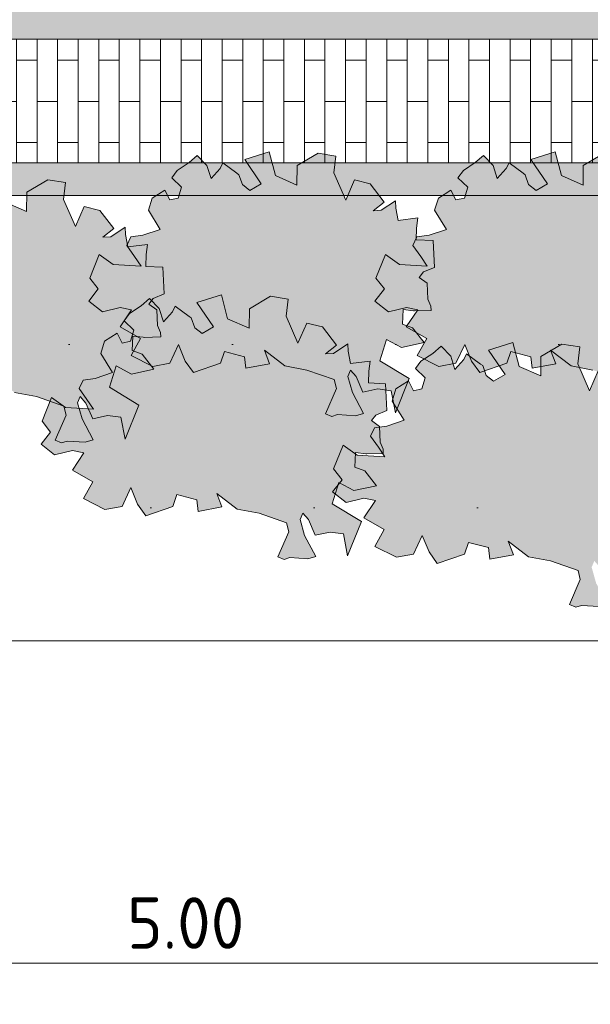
# Model space of a CAD drawing. Header units: metres. Extents: x 92403 to 95147, y 464428 to 465602.
# Tile 27 of 256: x 92440.77 to 92442.16, y 465000.07 to 465002.46. Entities that reach past the tile are written whole.
import ezdxf

# ---------------------------------------------------------------- set-up
doc = ezdxf.new("R2010")
doc.units = ezdxf.units.M
doc.layers.get('Defpoints').update_dxf_attribs({"linetype": 'CONTINUOUS'})
for name, color, linetype, lineweight in [('B-RO-VH-VERHARDING_STRAATBAKSTEEN-G', 252, 'CONTINUOUS', 5), ('N-RO-VH-KANTOPSLUITING_OPSLUITBAND-G', 7, 'CONTINUOUS', 5), ('X-XX-AL-M', 7, 'CONTINUOUS', 18), ('X-XX-AL-RMB - profiel', 7, 'CONTINUOUS', 9)]:
    doc.layers.add(name, color=color, linetype=linetype, lineweight=lineweight)
doc.layers.add('N-RO-GR-GROENSTROOK-A', color=7, linetype='CONTINUOUS', lineweight=0, true_color=0x5de817, transparency=0.7)
doc.layers.add('N-RO-VH-VERHARDING_STRAATBAKSTEEN-A', color=7, linetype='CONTINUOUS', lineweight=18, true_color=0xaa7a7a)
doc.styles.add('NLCS-ISO-M50-T25', font='NLCS-ISO.ttf', dxfattribs={"height": 0.125})
doc.dimstyles.new('NLCS-M50-T25-PIJL_L2_H1', dxfattribs={"dimscale": 0.05, "dimtxt": 2.5, "dimasz": 2.5, "dimexe": 2, "dimexo": 2, "dimgap": 0.7, "dimtad": 1, "dimzin": 0, "dimdsep": 46, "dimtxsty": 'NLCS-ISO-M50-T25', "dimcen": 2.5, "dimdle": 2, "dimclrd": 256, "dimclre": 256, "dimclrt": 256, "dimadec": 1, "dimazin": 0, "dimtfac": 1, "dimtdec": 3, "dimtofl": 0, "dimtmove": 0, "dimatfit": 3, "dimfxl": 2, "dimfxlon": 1, "dimtfillclr": 256, "dimtolj": 1, "dimtzin": 0, "dimlwd": -1, "dimlwe": -1, "dimarcsym": 0})

# ---------------------------------------------------------------- blocks, each defined once
blk = doc.blocks.new('*D183')
at = {"layer": 'Defpoints', "color": 0, "transparency": 16777216}
for p in [(92438.6752, 465001.6251), (92443.6709, 465001.6251), (92438.6752, 465000.1699)]:
    blk.add_point(p, dxfattribs=at)
at = {"layer": 'X-XX-AL-M', "transparency": 16777216}
for p, q in [((92438.6752, 465000.2699), (92438.6752, 465000.0699)), ((92443.6709, 465000.2699), (92443.6709, 465000.0699)), ((92443.5459, 465000.1699), (92438.8002, 465000.1699))]:
    blk.add_line(p, q, dxfattribs=at)
for points in [[(92438.8002, 465000.1907), (92438.8002, 465000.1491), (92438.6752, 465000.1699)], [(92443.5459, 465000.1907), (92443.5459, 465000.1491), (92443.6709, 465000.1699)]]:
    blk.add_solid(points, dxfattribs=at)
at = {"layer": 'X-XX-AL-M', "transparency": 16777216, "insert": (92441.173, 465000.2674), "char_height": 0.125, "attachment_point": 5, "style": 'NLCS-ISO-M50-T25'}
blk.add_mtext('\\A1;5.00', dxfattribs=at)

msp = doc.modelspace()

# ---------------------------------------------------------------- hatches: boundary and pattern name
at = {"layer": 'B-RO-VH-VERHARDING_STRAATBAKSTEEN-G', "ltscale": 0.1, "true_color": 0x794e4e}
h = msp.add_hatch(dxfattribs=at)
h.set_pattern_fill('KF-HALFSTEENS', color=27, angle=90)
h.set_pattern_definition([(90, (92443.57244, 465002.67301), (-0.105, 0.105), [0.105, -0.105]), (180, (92443.57244, 465002.67301), (-1e-17, -0.105), [])])
edge = h.paths.add_edge_path()
edge.add_line((92438.674234, 465002.133173), (92438.674234, 465002.673012))
edge.add_line((92438.674234, 465002.673012), (92443.57485, 465002.672569))
edge.add_line((92443.57485, 465002.672569), (92443.575065, 465002.564682))
edge.add_line((92443.575065, 465002.564682), (92439.123169, 465002.564215))
edge.add_arc((92439.123835, 465002.114216), 0.45, 90.08484, 177.585567)
at = {"layer": 'N-RO-GR-GROENSTROOK-A', "transparency": 33554508}
h = msp.add_hatch(color=256, dxfattribs=at)
h.dxf.hatch_style = 1
h.paths.add_polyline_path([(92441.414184, 465001.620996), (92441.467364, 465001.610861), (92441.534242, 465001.587855), (92441.539618, 465001.56586), (92441.513275, 465001.504747), (92441.528553, 465001.498161), (92441.542313, 465001.502887), (92441.585871, 465001.500097), (92441.605286, 465001.505581), (92441.57828, 465001.556655), (92441.567309, 465001.595486), (92441.573895, 465001.610765), (92441.587485, 465001.595316), (92441.60411, 465001.557243), (92441.640494, 465001.565005), (92441.67274, 465001.560697), (92441.682779, 465001.507346), (92441.716581, 465001.590405), (92441.645047, 465001.633469), (92441.661002, 465001.685306), (92441.698148, 465001.665761), (92441.752746, 465001.677664), (92441.724619, 465001.713933), (92441.700273, 465001.722548), (92441.701763, 465001.7581), (92441.727249, 465001.755139), (92441.729314, 465001.7549), (92441.769544, 465001.755783), (92441.76931, 465001.766424), (92441.761602, 465001.783481), (92441.760351, 465001.821898), (92441.740909, 465001.835806), (92441.751101, 465001.849389), (92441.777836, 465001.860577), (92441.774577, 465001.925526), (92441.733298, 465001.927256), (92441.734509, 465001.956142), (92441.73735, 465001.980508), (92441.689772, 465001.974646), (92441.684006, 465002.00461), (92441.682923, 465002.0222), (92441.648668, 465001.999151), (92441.628607, 465001.99829), (92441.655743, 465002.019019), (92441.621713, 465002.063392), (92441.583359, 465002.072855), (92441.562061, 465002.023861), (92441.533359, 465002.089877), (92441.538454, 465002.130777), (92441.495058, 465002.137833), (92441.44386, 465002.107638), (92441.443435, 465002.060257), (92441.391096, 465002.083531), (92441.375825, 465002.141128), (92441.31653, 465002.122532), (92441.356984, 465002.06388), (92441.328996, 465002.047638), (92441.311111, 465002.061481), (92441.302497, 465002.085542), (92441.297447, 465002.089158), (92441.263391, 465002.114284), (92441.256834, 465002.100549), (92441.234743, 465002.076073), (92441.22464, 465002.108052), (92441.201222, 465002.132602), (92441.181244, 465002.115108), (92441.152362, 465002.096154), (92441.139134, 465002.078378), (92441.162877, 465002.055386), (92441.154734, 465002.028623), (92441.134265, 465002.024244), (92441.12227, 465002.048315), (92441.091538, 465002.028653), (92441.082501, 465001.999178), (92441.111229, 465001.952409), (92441.069293, 465001.938454), (92441.039479, 465001.934466), (92441.02977, 465001.913793), (92441.048924, 465001.886803), (92441.064586, 465001.863364), (92440.997158, 465001.867892), (92440.963064, 465001.892103), (92440.939841, 465001.834417), (92440.960585, 465001.808146), (92440.937496, 465001.778475), (92440.970476, 465001.752477), (92441.013827, 465001.762968), (92441.041684, 465001.75748), (92441.013666, 465001.715707), (92441.06319, 465001.687314), (92441.040403, 465001.646239), (92441.092859, 465001.619555), (92441.134277, 465001.627378), (92441.155693, 465001.672963), (92441.172217, 465001.632859), (92441.192106, 465001.60479), (92441.258072, 465001.627427), (92441.26785, 465001.655954), (92441.316478, 465001.643442), (92441.319719, 465001.615286), (92441.377122, 465001.625974), (92441.364462, 465001.658976), (92441.414197, 465001.621012)])
h = msp.add_hatch(color=256, dxfattribs=at)
h.dxf.hatch_style = 1
h.paths.add_polyline_path([(92442.109981, 465001.620996), (92442.163161, 465001.610861), (92442.230038, 465001.587855), (92442.235415, 465001.56586), (92442.209071, 465001.504747), (92442.22435, 465001.498161), (92442.23811, 465001.502887), (92442.281667, 465001.500097), (92442.301083, 465001.505581), (92442.274076, 465001.556655), (92442.263106, 465001.595486), (92442.269692, 465001.610765), (92442.283281, 465001.595316), (92442.299907, 465001.557243), (92442.336291, 465001.565005), (92442.368536, 465001.560697), (92442.378576, 465001.507346), (92442.412378, 465001.590405), (92442.340843, 465001.633469), (92442.356799, 465001.685306), (92442.393944, 465001.665761), (92442.448543, 465001.677664), (92442.420415, 465001.713933), (92442.39607, 465001.722548), (92442.39756, 465001.7581), (92442.423046, 465001.755139), (92442.425111, 465001.7549), (92442.46534, 465001.755783), (92442.465107, 465001.766424), (92442.457399, 465001.783481), (92442.456148, 465001.821898), (92442.436706, 465001.835806), (92442.446897, 465001.849389), (92442.473633, 465001.860577), (92442.470373, 465001.925526), (92442.429095, 465001.927256), (92442.430306, 465001.956142), (92442.433147, 465001.980508), (92442.385569, 465001.974646), (92442.379803, 465002.00461), (92442.37872, 465002.0222), (92442.344465, 465001.999151), (92442.324404, 465001.99829), (92442.351539, 465002.019019), (92442.317509, 465002.063392), (92442.279156, 465002.072855), (92442.257858, 465002.023861), (92442.229156, 465002.089877), (92442.234251, 465002.130777), (92442.190855, 465002.137833), (92442.139657, 465002.107638), (92442.139231, 465002.060257), (92442.086893, 465002.083531), (92442.071622, 465002.141128), (92442.012327, 465002.122532), (92442.05278, 465002.06388), (92442.024793, 465002.047638), (92442.006908, 465002.061481), (92441.998294, 465002.085542), (92441.993244, 465002.089158), (92441.959188, 465002.114284), (92441.952631, 465002.100549), (92441.930539, 465002.076073), (92441.920436, 465002.108052), (92441.897019, 465002.132602), (92441.877041, 465002.115108), (92441.848159, 465002.096154), (92441.834931, 465002.078378), (92441.858674, 465002.055386), (92441.85053, 465002.028623), (92441.830061, 465002.024244), (92441.818067, 465002.048315), (92441.787335, 465002.028653), (92441.778298, 465001.999178), (92441.807026, 465001.952409), (92441.76509, 465001.938454), (92441.735275, 465001.934466), (92441.725567, 465001.913793), (92441.744721, 465001.886803), (92441.760383, 465001.863364), (92441.692955, 465001.867892), (92441.65886, 465001.892103), (92441.635637, 465001.834417), (92441.656382, 465001.808146), (92441.633293, 465001.778475), (92441.666272, 465001.752477), (92441.709623, 465001.762968), (92441.737481, 465001.75748), (92441.709463, 465001.715707), (92441.758987, 465001.687314), (92441.7362, 465001.646239), (92441.788656, 465001.619555), (92441.830074, 465001.627378), (92441.85149, 465001.672963), (92441.868014, 465001.632859), (92441.887903, 465001.60479), (92441.953869, 465001.627427), (92441.963646, 465001.655954), (92442.012275, 465001.643442), (92442.015516, 465001.615286), (92442.072919, 465001.625974), (92442.060258, 465001.658976), (92442.109993, 465001.621012)])
h = msp.add_hatch(color=256, dxfattribs=at)
h.dxf.hatch_style = 1
h.paths.add_polyline_path([(92440.757038, 465001.556613), (92440.810218, 465001.546478), (92440.877095, 465001.523473), (92440.882472, 465001.501477), (92440.856128, 465001.440364), (92440.871407, 465001.433778), (92440.885167, 465001.438504), (92440.928724, 465001.435714), (92440.94814, 465001.441199), (92440.921133, 465001.492272), (92440.910163, 465001.531104), (92440.916749, 465001.546382), (92440.930338, 465001.530933), (92440.946964, 465001.49286), (92440.983347, 465001.500623), (92441.015593, 465001.496314), (92441.025633, 465001.442963), (92441.059435, 465001.526023), (92440.9879, 465001.569087), (92441.003856, 465001.620923), (92441.041001, 465001.601378), (92441.0956, 465001.613281), (92441.067472, 465001.649551), (92441.043127, 465001.658165), (92441.044617, 465001.693717), (92441.070103, 465001.690757), (92441.072168, 465001.690517), (92441.112397, 465001.6914), (92441.112164, 465001.702041), (92441.104456, 465001.719099), (92441.103205, 465001.757515), (92441.083763, 465001.771424), (92441.093954, 465001.785007), (92441.12069, 465001.796194), (92441.11743, 465001.861144), (92441.076152, 465001.862874), (92441.077363, 465001.89176), (92441.080204, 465001.916125), (92441.032626, 465001.910263), (92441.02686, 465001.940227), (92441.025777, 465001.957818), (92440.991522, 465001.934768), (92440.971461, 465001.933907), (92440.998596, 465001.954636), (92440.964566, 465001.999009), (92440.926213, 465002.008472), (92440.904915, 465001.959479), (92440.876213, 465002.025494), (92440.881308, 465002.066395), (92440.837912, 465002.073451), (92440.786714, 465002.043255), (92440.786288, 465001.995874), (92440.73395, 465002.019148), (92440.718679, 465002.076745), (92440.659384, 465002.05815), (92440.699837, 465001.999497), (92440.67185, 465001.983256), (92440.653965, 465001.997099), (92440.645351, 465002.021159), (92440.640301, 465002.024775), (92440.606245, 465002.049902), (92440.599688, 465002.036166), (92440.577596, 465002.011691), (92440.567493, 465002.04367), (92440.544076, 465002.068219), (92440.524098, 465002.050726), (92440.495216, 465002.031772), (92440.481988, 465002.013995), (92440.505731, 465001.991003), (92440.497587, 465001.964241), (92440.477118, 465001.959861), (92440.465124, 465001.983932), (92440.434392, 465001.96427), (92440.425355, 465001.934796), (92440.454083, 465001.888026), (92440.412147, 465001.874072), (92440.382332, 465001.870084), (92440.372624, 465001.84941), (92440.391778, 465001.82242), (92440.40744, 465001.798981), (92440.340012, 465001.803509), (92440.305917, 465001.827721), (92440.282694, 465001.770035), (92440.303439, 465001.743764), (92440.28035, 465001.714093), (92440.313329, 465001.688095), (92440.35668, 465001.698586), (92440.384538, 465001.693098), (92440.35652, 465001.651325), (92440.406044, 465001.622931), (92440.383257, 465001.581856), (92440.435712, 465001.555173), (92440.477131, 465001.562995), (92440.498547, 465001.60858), (92440.515071, 465001.568476), (92440.53496, 465001.540408), (92440.600926, 465001.563045), (92440.610703, 465001.591572), (92440.659332, 465001.579059), (92440.662573, 465001.550903), (92440.719976, 465001.561591), (92440.707315, 465001.594594), (92440.75705, 465001.55663)])
h = msp.add_hatch(color=256, dxfattribs=at)
h.dxf.hatch_style = 1
h.paths.add_polyline_path([(92441.298215, 465001.273329), (92441.351395, 465001.263193), (92441.418273, 465001.240188), (92441.423649, 465001.218193), (92441.397305, 465001.15708), (92441.412584, 465001.150494), (92441.426344, 465001.155219), (92441.469902, 465001.152429), (92441.489317, 465001.157914), (92441.462311, 465001.208987), (92441.45134, 465001.247819), (92441.457926, 465001.263097), (92441.471516, 465001.247648), (92441.488141, 465001.209576), (92441.524525, 465001.217338), (92441.55677, 465001.21303), (92441.56681, 465001.159678), (92441.600612, 465001.242738), (92441.529077, 465001.285802), (92441.545033, 465001.337638), (92441.582179, 465001.318093), (92441.636777, 465001.329997), (92441.608649, 465001.366266), (92441.584304, 465001.374881), (92441.585794, 465001.410433), (92441.61128, 465001.407472), (92441.613345, 465001.407232), (92441.653575, 465001.408116), (92441.653341, 465001.418756), (92441.645633, 465001.435814), (92441.644382, 465001.474231), (92441.62494, 465001.488139), (92441.635132, 465001.501722), (92441.661867, 465001.512909), (92441.658608, 465001.577859), (92441.617329, 465001.579589), (92441.61854, 465001.608475), (92441.621381, 465001.632841), (92441.573803, 465001.626978), (92441.568037, 465001.656942), (92441.566954, 465001.674533), (92441.532699, 465001.651484), (92441.512638, 465001.650622), (92441.539773, 465001.671351), (92441.505744, 465001.715724), (92441.46739, 465001.725188), (92441.446092, 465001.676194), (92441.41739, 465001.74221), (92441.422485, 465001.78311), (92441.379089, 465001.790166), (92441.327891, 465001.759971), (92441.327466, 465001.71259), (92441.275127, 465001.735864), (92441.259856, 465001.793461), (92441.200561, 465001.774865), (92441.241015, 465001.716213), (92441.213027, 465001.699971), (92441.195142, 465001.713814), (92441.186528, 465001.737875), (92441.181478, 465001.74149), (92441.147422, 465001.766617), (92441.140865, 465001.752882), (92441.118773, 465001.728406), (92441.108671, 465001.760385), (92441.085253, 465001.784935), (92441.065275, 465001.767441), (92441.036393, 465001.748487), (92441.023165, 465001.730711), (92441.046908, 465001.707718), (92441.038765, 465001.680956), (92441.018296, 465001.676576), (92441.006301, 465001.700648), (92440.975569, 465001.680986), (92440.966532, 465001.651511), (92440.99526, 465001.604742), (92440.953324, 465001.590787), (92440.923509, 465001.586799), (92440.913801, 465001.566125), (92440.932955, 465001.539135), (92440.948617, 465001.515696), (92440.881189, 465001.520224), (92440.847095, 465001.544436), (92440.823872, 465001.48675), (92440.844616, 465001.460479), (92440.821527, 465001.430808), (92440.854507, 465001.40481), (92440.897858, 465001.415301), (92440.925715, 465001.409813), (92440.897697, 465001.36804), (92440.947221, 465001.339647), (92440.924434, 465001.298571), (92440.97689, 465001.271888), (92441.018308, 465001.279711), (92441.039724, 465001.325295), (92441.056248, 465001.285191), (92441.076137, 465001.257123), (92441.142103, 465001.27976), (92441.151881, 465001.308287), (92441.200509, 465001.295774), (92441.20375, 465001.267618), (92441.261153, 465001.278306), (92441.248493, 465001.311309), (92441.298228, 465001.273345)])
h = msp.add_hatch(color=256, dxfattribs=at)
h.dxf.hatch_style = 1
h.paths.add_polyline_path([(92442.0069, 465001.15744), (92442.060079, 465001.147304), (92442.126957, 465001.124299), (92442.132334, 465001.102304), (92442.10599, 465001.041191), (92442.121268, 465001.034604), (92442.135028, 465001.03933), (92442.178586, 465001.03654), (92442.198001, 465001.042025), (92442.170995, 465001.093098), (92442.160025, 465001.13193), (92442.16661, 465001.147208), (92442.1802, 465001.131759), (92442.196825, 465001.093687), (92442.233209, 465001.101449), (92442.265455, 465001.097141), (92442.275494, 465001.043789), (92442.309296, 465001.126849), (92442.237762, 465001.169913), (92442.253718, 465001.221749), (92442.290863, 465001.202204), (92442.345461, 465001.214107), (92442.317334, 465001.250377), (92442.292988, 465001.258991), (92442.294478, 465001.294543), (92442.319965, 465001.291583), (92442.322029, 465001.291343), (92442.362259, 465001.292227), (92442.362025, 465001.302867), (92442.354317, 465001.319925), (92442.353066, 465001.358341), (92442.333624, 465001.37225), (92442.343816, 465001.385833), (92442.370551, 465001.39702), (92442.367292, 465001.46197), (92442.326013, 465001.4637), (92442.327224, 465001.492586), (92442.330066, 465001.516952), (92442.282487, 465001.511089), (92442.276721, 465001.541053), (92442.275638, 465001.558644), (92442.241383, 465001.535595), (92442.221322, 465001.534733), (92442.248458, 465001.555462), (92442.214428, 465001.599835), (92442.176074, 465001.609299), (92442.154776, 465001.560305), (92442.126074, 465001.626321), (92442.131169, 465001.667221), (92442.087773, 465001.674277), (92442.036575, 465001.644081), (92442.03615, 465001.596701), (92441.983811, 465001.619975), (92441.96854, 465001.677571), (92441.909246, 465001.658976), (92441.949699, 465001.600324), (92441.921711, 465001.584082), (92441.903826, 465001.597925), (92441.895212, 465001.621985), (92441.890162, 465001.625601), (92441.856106, 465001.650728), (92441.849549, 465001.636993), (92441.827458, 465001.612517), (92441.817355, 465001.644496), (92441.793937, 465001.669046), (92441.773959, 465001.651552), (92441.745077, 465001.632598), (92441.731849, 465001.614822), (92441.755592, 465001.591829), (92441.747449, 465001.565067), (92441.72698, 465001.560687), (92441.714985, 465001.584758), (92441.684253, 465001.565097), (92441.675216, 465001.535622), (92441.703944, 465001.488853), (92441.662008, 465001.474898), (92441.632194, 465001.47091), (92441.622485, 465001.450236), (92441.641639, 465001.423246), (92441.657301, 465001.399807), (92441.589873, 465001.404335), (92441.555779, 465001.428547), (92441.532556, 465001.370861), (92441.553301, 465001.34459), (92441.530211, 465001.314919), (92441.563191, 465001.288921), (92441.606542, 465001.299412), (92441.634399, 465001.293924), (92441.606382, 465001.252151), (92441.655905, 465001.223758), (92441.633118, 465001.182682), (92441.685574, 465001.155999), (92441.726992, 465001.163822), (92441.748408, 465001.209406), (92441.764932, 465001.169302), (92441.784821, 465001.141234), (92441.850787, 465001.163871), (92441.860565, 465001.192398), (92441.909193, 465001.179885), (92441.912434, 465001.151729), (92441.969837, 465001.162417), (92441.957177, 465001.19542), (92442.006912, 465001.157456)])
at = {"layer": 'N-RO-VH-VERHARDING_STRAATBAKSTEEN-A', "ltscale": 0.1, "true_color": 0x97695e}
h = msp.add_hatch(dxfattribs=at)
h.set_pattern_fill('WF-HALFSTEENS', color=35)
h.set_pattern_definition([(90, (-83.788273, -156.336184), (-0.05, 3e-18), []), (0, (-83.78827, -156.33618), (0.05, 0.1), [0.05, -0.05])])
edge = h.paths.add_edge_path()
edge.add_line((92439.125203, 465002.414742), (92443.672517, 465002.414742))
edge.add_line((92443.672517, 465002.414742), (92443.672182, 465002.114742))
edge.add_line((92443.672182, 465002.114742), (92438.825203, 465002.114742))
edge.add_arc((92439.125203, 465002.114742), 0.3, 90, 180, ccw=False)
at = {"layer": 'X-XX-AL-RMB - profiel', "ltscale": 1}
h = msp.add_hatch(color=251, dxfattribs=at)
h.dxf.hatch_style = 1
h.paths.add_polyline_path([(92443.672684, 465002.564742), (92439.125203, 465002.564742, 0.41421356), (92438.675203, 465002.114742), (92438.675203, 465000.953477), (92438.825203, 465000.953477), (92438.825203, 465002.114742, -0.41421356), (92439.125203, 465002.414742), (92443.672517, 465002.414742)])
at = {"layer": 'X-XX-AL-RMB - profiel', "true_color": 0xb0b0b0}
h = msp.add_hatch(color=253, dxfattribs=at)
h.dxf.hatch_style = 1
h.paths.add_polyline_path([(92443.672182, 465002.034742), (92438.825203, 465002.034742), (92438.825203, 465002.114742), (92443.672182, 465002.114742)])
at = {"layer": 'X-XX-AL-RMB - profiel', "true_color": 0x1a4a17, "transparency": 33554687}
h = msp.add_hatch(dxfattribs=at)
h.set_pattern_fill('AGR-GRAS_SPORTVELD', color=99, scale=0.5, pattern_type=2)
h.set_pattern_definition([(0, (-83.76965, -185.8332), (0.1984375, 0.396875), [0, -0.396875])])
h.paths.add_polyline_path([(92443.672182, 465002.034742), (92438.825203, 465002.034742), (92438.825203, 465000.953477), (92443.670884, 465000.953477)])

# ---------------------------------------------------------------- linework, layer by layer
at = {"layer": 'N-RO-VH-KANTOPSLUITING_OPSLUITBAND-G', "flags": 128}
msp.add_lwpolyline([(92443.672684, 465002.564742), (92439.125203, 465002.564742, 0.41421356), (92438.675203, 465002.114742), (92438.675203, 465000.953477), (92438.825203, 465000.953477), (92438.825203, 465002.114742, -0.41421356), (92439.125203, 465002.414742), (92443.672517, 465002.414742)], format="xyb", close=True, dxfattribs=at)
at = {"layer": 'X-XX-AL-RMB - profiel'}
msp.add_lwpolyline([(92443.824519, 465004.819315), (92421.405894, 465004.819277), (92421.405894, 465000.953477), (92443.820884, 465000.953477)], close=True, dxfattribs=at)
at = {"layer": 'X-XX-AL-RMB - profiel', "color": 251}
for points in [[(92441.414184, 465001.620996), (92441.467364, 465001.610861), (92441.534242, 465001.587855), (92441.539618, 465001.56586), (92441.513275, 465001.504747), (92441.528553, 465001.498161), (92441.542313, 465001.502887), (92441.585871, 465001.500097), (92441.605286, 465001.505581), (92441.57828, 465001.556655), (92441.567309, 465001.595486), (92441.573895, 465001.610765), (92441.587485, 465001.595316), (92441.60411, 465001.557243), (92441.640494, 465001.565005), (92441.67274, 465001.560697), (92441.682779, 465001.507346), (92441.716581, 465001.590405), (92441.645047, 465001.633469), (92441.661002, 465001.685306), (92441.698148, 465001.665761), (92441.752746, 465001.677664), (92441.724619, 465001.713933), (92441.700273, 465001.722548), (92441.701763, 465001.7581), (92441.727249, 465001.755139), (92441.729314, 465001.7549), (92441.769544, 465001.755783), (92441.76931, 465001.766424), (92441.761602, 465001.783481), (92441.760351, 465001.821898), (92441.740909, 465001.835806), (92441.751101, 465001.849389), (92441.777836, 465001.860577), (92441.774577, 465001.925526), (92441.733298, 465001.927256), (92441.734509, 465001.956142), (92441.73735, 465001.980508), (92441.689772, 465001.974646), (92441.684006, 465002.00461), (92441.682923, 465002.0222), (92441.648668, 465001.999151), (92441.628607, 465001.99829), (92441.655743, 465002.019019), (92441.621713, 465002.063392), (92441.583359, 465002.072855), (92441.562061, 465002.023861), (92441.533359, 465002.089877), (92441.538454, 465002.130777), (92441.495058, 465002.137833), (92441.44386, 465002.107638), (92441.443435, 465002.060257), (92441.391096, 465002.083531), (92441.375825, 465002.141128), (92441.31653, 465002.122532), (92441.356984, 465002.06388), (92441.328996, 465002.047638), (92441.311111, 465002.061481), (92441.302497, 465002.085542), (92441.297447, 465002.089158), (92441.263391, 465002.114284), (92441.256834, 465002.100549), (92441.234743, 465002.076073), (92441.22464, 465002.108052), (92441.201222, 465002.132602), (92441.181244, 465002.115108), (92441.152362, 465002.096154), (92441.139134, 465002.078378), (92441.162877, 465002.055386), (92441.154734, 465002.028623), (92441.134265, 465002.024244), (92441.12227, 465002.048315), (92441.091538, 465002.028653), (92441.082501, 465001.999178), (92441.111229, 465001.952409), (92441.069293, 465001.938454), (92441.039479, 465001.934466), (92441.02977, 465001.913793), (92441.048924, 465001.886803), (92441.064586, 465001.863364), (92440.997158, 465001.867892), (92440.963064, 465001.892103), (92440.939841, 465001.834417), (92440.960585, 465001.808146), (92440.937496, 465001.778475), (92440.970476, 465001.752477), (92441.013827, 465001.762968), (92441.041684, 465001.75748), (92441.013666, 465001.715707), (92441.06319, 465001.687314), (92441.040403, 465001.646239), (92441.092859, 465001.619555), (92441.134277, 465001.627378), (92441.155693, 465001.672963), (92441.172217, 465001.632859), (92441.192106, 465001.60479), (92441.258072, 465001.627427), (92441.26785, 465001.655954), (92441.316478, 465001.643442), (92441.319719, 465001.615286), (92441.377122, 465001.625974), (92441.364462, 465001.658976), (92441.414197, 465001.621012)], [(92441.298215, 465001.273329), (92441.351395, 465001.263193), (92441.418273, 465001.240188), (92441.423649, 465001.218193), (92441.397305, 465001.15708), (92441.412584, 465001.150494), (92441.426344, 465001.155219), (92441.469902, 465001.152429), (92441.489317, 465001.157914), (92441.462311, 465001.208987), (92441.45134, 465001.247819), (92441.457926, 465001.263097), (92441.471516, 465001.247648), (92441.488141, 465001.209576), (92441.524525, 465001.217338), (92441.55677, 465001.21303), (92441.56681, 465001.159678), (92441.600612, 465001.242738), (92441.529077, 465001.285802), (92441.545033, 465001.337638), (92441.582179, 465001.318093), (92441.636777, 465001.329997), (92441.608649, 465001.366266), (92441.584304, 465001.374881), (92441.585794, 465001.410433), (92441.61128, 465001.407472), (92441.613345, 465001.407232), (92441.653575, 465001.408116), (92441.653341, 465001.418756), (92441.645633, 465001.435814), (92441.644382, 465001.474231), (92441.62494, 465001.488139), (92441.635132, 465001.501722), (92441.661867, 465001.512909), (92441.658608, 465001.577859), (92441.617329, 465001.579589), (92441.61854, 465001.608475), (92441.621381, 465001.632841), (92441.573803, 465001.626978), (92441.568037, 465001.656942), (92441.566954, 465001.674533), (92441.532699, 465001.651484), (92441.512638, 465001.650622), (92441.539773, 465001.671351), (92441.505744, 465001.715724), (92441.46739, 465001.725188), (92441.446092, 465001.676194), (92441.41739, 465001.74221), (92441.422485, 465001.78311), (92441.379089, 465001.790166), (92441.327891, 465001.759971), (92441.327466, 465001.71259), (92441.275127, 465001.735864), (92441.259856, 465001.793461), (92441.200561, 465001.774865), (92441.241015, 465001.716213), (92441.213027, 465001.699971), (92441.195142, 465001.713814), (92441.186528, 465001.737875), (92441.181478, 465001.74149), (92441.147422, 465001.766617), (92441.140865, 465001.752882), (92441.118773, 465001.728406), (92441.108671, 465001.760385), (92441.085253, 465001.784935), (92441.065275, 465001.767441), (92441.036393, 465001.748487), (92441.023165, 465001.730711), (92441.046908, 465001.707718), (92441.038765, 465001.680956), (92441.018296, 465001.676576), (92441.006301, 465001.700648), (92440.975569, 465001.680986), (92440.966532, 465001.651511), (92440.99526, 465001.604742), (92440.953324, 465001.590787), (92440.923509, 465001.586799), (92440.913801, 465001.566125), (92440.932955, 465001.539135), (92440.948617, 465001.515696), (92440.881189, 465001.520224), (92440.847095, 465001.544436), (92440.823872, 465001.48675), (92440.844616, 465001.460479), (92440.821527, 465001.430808), (92440.854507, 465001.40481), (92440.897858, 465001.415301), (92440.925715, 465001.409813), (92440.897697, 465001.36804), (92440.947221, 465001.339647), (92440.924434, 465001.298571), (92440.97689, 465001.271888), (92441.018308, 465001.279711), (92441.039724, 465001.325295), (92441.056248, 465001.285191), (92441.076137, 465001.257123), (92441.142103, 465001.27976), (92441.151881, 465001.308287), (92441.200509, 465001.295774), (92441.20375, 465001.267618), (92441.261153, 465001.278306), (92441.248493, 465001.311309), (92441.298228, 465001.273345)]]:
    msp.add_lwpolyline(points, close=True, dxfattribs=at)
for points in [[(92442.190855, 465002.137833), (92442.139657, 465002.107638), (92442.139231, 465002.060257), (92442.086893, 465002.083531), (92442.071622, 465002.141128), (92442.012327, 465002.122532), (92442.05278, 465002.06388), (92442.024793, 465002.047638), (92442.006908, 465002.061481), (92441.998294, 465002.085542), (92441.993244, 465002.089158), (92441.959188, 465002.114284), (92441.952631, 465002.100549), (92441.930539, 465002.076073), (92441.920436, 465002.108052), (92441.897019, 465002.132602), (92441.877041, 465002.115108), (92441.848159, 465002.096154), (92441.834931, 465002.078378), (92441.858674, 465002.055386), (92441.85053, 465002.028623), (92441.830061, 465002.024244), (92441.818067, 465002.048315), (92441.787335, 465002.028653), (92441.778298, 465001.999178), (92441.807026, 465001.952409), (92441.76509, 465001.938454), (92441.735275, 465001.934466), (92441.725567, 465001.913793), (92441.744721, 465001.886803), (92441.760383, 465001.863364), (92441.692955, 465001.867892), (92441.65886, 465001.892103), (92441.635637, 465001.834417), (92441.656382, 465001.808146), (92441.633293, 465001.778475), (92441.666272, 465001.752477), (92441.709623, 465001.762968), (92441.737481, 465001.75748), (92441.709463, 465001.715707), (92441.758987, 465001.687314), (92441.7362, 465001.646239), (92441.788656, 465001.619555), (92441.830074, 465001.627378), (92441.85149, 465001.672963), (92441.868014, 465001.632859), (92441.887903, 465001.60479), (92441.953869, 465001.627427), (92441.963646, 465001.655954), (92442.012275, 465001.643442), (92442.015516, 465001.615286), (92442.072919, 465001.625974), (92442.060258, 465001.658976), (92442.109993, 465001.621012), (92442.109981, 465001.620996), (92442.163161, 465001.610861)], [(92440.757038, 465001.556613), (92440.810218, 465001.546478), (92440.877095, 465001.523473), (92440.882472, 465001.501477), (92440.856128, 465001.440364), (92440.871407, 465001.433778), (92440.885167, 465001.438504), (92440.928724, 465001.435714), (92440.94814, 465001.441199), (92440.921133, 465001.492272), (92440.910163, 465001.531104), (92440.916749, 465001.546382), (92440.930338, 465001.530933), (92440.946964, 465001.49286), (92440.983347, 465001.500623), (92441.015593, 465001.496314), (92441.025633, 465001.442963), (92441.059435, 465001.526023), (92440.9879, 465001.569087), (92441.003856, 465001.620923), (92441.041001, 465001.601378), (92441.0956, 465001.613281), (92441.067472, 465001.649551), (92441.043127, 465001.658165), (92441.044617, 465001.693717), (92441.070103, 465001.690757), (92441.072168, 465001.690517), (92441.112397, 465001.6914), (92441.112164, 465001.702041), (92441.104456, 465001.719099), (92441.103205, 465001.757515), (92441.083763, 465001.771424), (92441.093954, 465001.785007), (92441.12069, 465001.796194), (92441.11743, 465001.861144), (92441.076152, 465001.862874), (92441.077363, 465001.89176), (92441.080204, 465001.916125), (92441.032626, 465001.910263), (92441.02686, 465001.940227), (92441.025777, 465001.957818), (92440.991522, 465001.934768), (92440.971461, 465001.933907), (92440.998596, 465001.954636), (92440.964566, 465001.999009), (92440.926213, 465002.008472), (92440.904915, 465001.959479), (92440.876213, 465002.025494), (92440.881308, 465002.066395), (92440.837912, 465002.073451), (92440.786714, 465002.043255), (92440.786288, 465001.995874), (92440.73395, 465002.019148)], [(92442.176074, 465001.609299), (92442.154776, 465001.560305), (92442.126074, 465001.626321), (92442.131169, 465001.667221), (92442.087773, 465001.674277), (92442.036575, 465001.644081), (92442.03615, 465001.596701), (92441.983811, 465001.619975), (92441.96854, 465001.677571), (92441.909246, 465001.658976), (92441.949699, 465001.600324), (92441.921711, 465001.584082), (92441.903826, 465001.597925), (92441.895212, 465001.621985), (92441.890162, 465001.625601), (92441.856106, 465001.650728), (92441.849549, 465001.636993), (92441.827458, 465001.612517), (92441.817355, 465001.644496), (92441.793937, 465001.669046), (92441.773959, 465001.651552), (92441.745077, 465001.632598), (92441.731849, 465001.614822), (92441.755592, 465001.591829), (92441.747449, 465001.565067), (92441.72698, 465001.560687), (92441.714985, 465001.584758), (92441.684253, 465001.565097), (92441.675216, 465001.535622), (92441.703944, 465001.488853), (92441.662008, 465001.474898), (92441.632194, 465001.47091), (92441.622485, 465001.450236), (92441.641639, 465001.423246), (92441.657301, 465001.399807), (92441.589873, 465001.404335), (92441.555779, 465001.428547), (92441.532556, 465001.370861), (92441.553301, 465001.34459), (92441.530211, 465001.314919), (92441.563191, 465001.288921), (92441.606542, 465001.299412), (92441.634399, 465001.293924), (92441.606382, 465001.252151), (92441.655905, 465001.223758), (92441.633118, 465001.182682), (92441.685574, 465001.155999), (92441.726992, 465001.163822), (92441.748408, 465001.209406), (92441.764932, 465001.169302), (92441.784821, 465001.141234), (92441.850787, 465001.163871), (92441.860565, 465001.192398), (92441.909193, 465001.179885), (92441.912434, 465001.151729), (92441.969837, 465001.162417), (92441.957177, 465001.19542), (92442.006912, 465001.157456), (92442.0069, 465001.15744), (92442.060079, 465001.147304), (92442.126957, 465001.124299), (92442.132334, 465001.102304), (92442.10599, 465001.041191), (92442.121268, 465001.034604), (92442.135028, 465001.03933), (92442.178586, 465001.03654)]]:
    msp.add_lwpolyline(points, dxfattribs=at)
at = {"layer": 'X-XX-AL-RMB - profiel', "flags": 128}
msp.add_lwpolyline([(92443.672182, 465002.034742), (92438.825203, 465002.034742), (92438.825203, 465002.114742), (92443.672182, 465002.114742)], close=True, dxfattribs=at)

# ---------------------------------------------------------------- dimensions: what is measured, and where the dimension line sits
at = {"layer": 'X-XX-AL-M'}
dim = msp.add_aligned_dim(p1=(92443.670884, 465001.625073), p2=(92438.675203, 465001.625073), distance=1.455174, dimstyle='NLCS-M50-T25-PIJL_L2_H1', dxfattribs=at)
dim.commit()
dim.dimension.update_dxf_attribs({"geometry": '*D183', "text_midpoint": (92441.173044, 465000.2674)})

doc.saveas('drawing.dxf')
